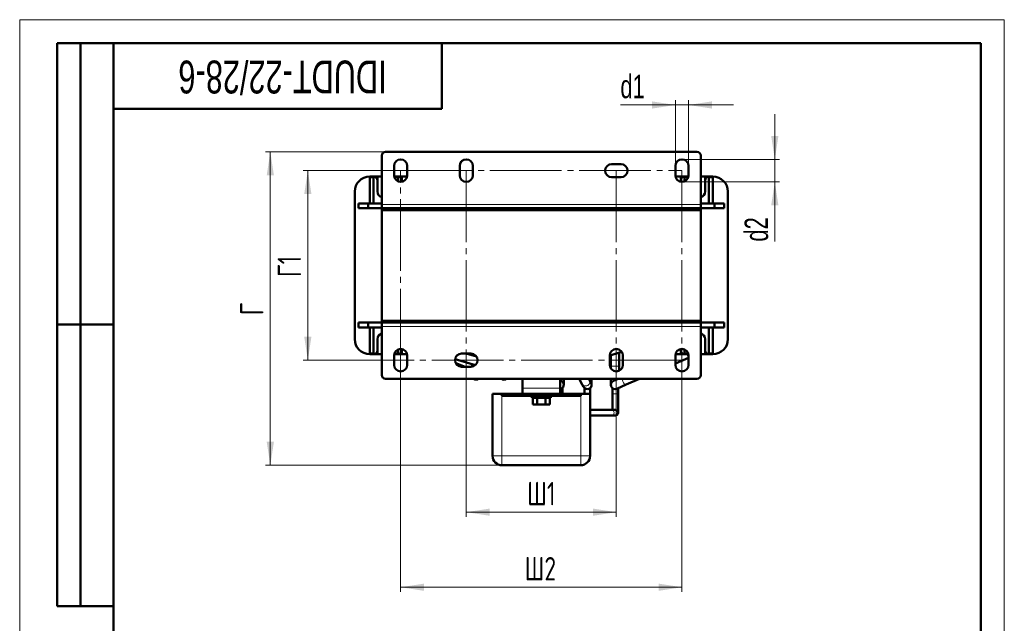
# Model space of a CAD drawing. Header units: millimetres. Extents: x 0 to 525, y 0 to 742.
# Tile 4 of 4: x 0 to 525, y 421 to 742. Entities that reach past the tile are written whole.
import ezdxf

# ---------------------------------------------------------------- set-up
doc = ezdxf.new("R2010")
doc.units = ezdxf.units.MM
doc.header["$LTSCALE"] = 2.5
doc.linetypes.add('SLD-Осевая', pattern=[19.05, 15.24, -1.27, 1.27, -1.27])
doc.linetypes.add('SLD-Сплошная', pattern=[0])
doc.styles.add('SLDTEXTSTYLE0', font='TXT', dxfattribs={"width": 0.7, "bigfont": 'bigfont'})
doc.styles.add('SLDTEXTSTYLE1', font='TXT', dxfattribs={"width": 0.7})
doc.dimstyles.new('SLDDIMSTYLE0', dxfattribs={"dimtxt": 12.5, "dimasz": 12.5, "dimexe": 0, "dimexo": 0.0625, "dimgap": 3.125, "dimtad": 2, "dimdec": 1, "dimrnd": 1e-09, "dimzin": 12, "dimdsep": 46, "dimtxsty": 'SLDTEXTSTYLE1', "dimsah": 1, "dimcen": 0.09, "dimadec": 0, "dimazin": 3, "dimtfac": 1, "dimtdec": 3, "dimtofl": 0, "dimtmove": 0, "dimatfit": 3, "dimfxl": 1, "dimfrac": 2, "dimtolj": 1, "dimtzin": 12, "dimarcsym": 0})
doc.dimstyles.new('SLDDIMSTYLE1', dxfattribs={"dimtxt": 12.5, "dimasz": 12.5, "dimexe": 0, "dimexo": 0.0625, "dimgap": 3.125, "dimtad": 2, "dimdec": 1, "dimrnd": 1e-09, "dimzin": 12, "dimdsep": 46, "dimtxsty": 'SLDTEXTSTYLE1', "dimsah": 1, "dimcen": 0.09, "dimadec": 0, "dimazin": 3, "dimtfac": 1, "dimtdec": 3, "dimtmove": 0, "dimatfit": 0, "dimfxl": 1, "dimfrac": 2, "dimtolj": 1, "dimtzin": 12, "dimarcsym": 0})

# ---------------------------------------------------------------- blocks, each defined once
blk = doc.blocks.new('_D_2')
at = {"color": 7, "linetype": 'SLD-Сплошная', "lineweight": 0}
for p, q in [((203.11, 662.06), (151.13, 662.06)), ((153.63, 561.06), (153.63, 662.06)), ((203.11, 561.06), (151.13, 561.06))]:
    blk.add_line(p, q, dxfattribs=at)
at = {"color": 7, "linetype": 'SLD-Сплошная', "lineweight": 18}
for points in [[(153.63, 662.06), (151.71, 649.56), (155.56, 649.56)], [(153.63, 561.06), (155.56, 573.56), (151.71, 573.56)]]:
    blk.add_solid(points, dxfattribs=at)
at = {"color": 7, "linetype": 'SLD-Сплошная', "lineweight": 18, "insert": (137.52, 605.34), "char_height": 12.5, "attachment_point": 1, "rotation": 90, "style": 'SLDTEXTSTYLE0'}
blk.add_mtext('Г1', dxfattribs=at)
blk = doc.blocks.new('_D_3')
at = {"color": 7, "linetype": 'SLD-Сплошная', "lineweight": 0}
for p, q in [((203.13, 561.03), (203.13, 437.56)), ((353.13, 561.03), (353.13, 437.56)), ((203.13, 440.06), (353.13, 440.06))]:
    blk.add_line(p, q, dxfattribs=at)
at = {"color": 7, "linetype": 'SLD-Сплошная', "lineweight": 18}
for points in [[(203.13, 440.06), (215.63, 438.13), (215.63, 441.98)], [(353.13, 440.06), (340.63, 441.98), (340.63, 438.13)]]:
    blk.add_solid(points, dxfattribs=at)
at = {"color": 7, "linetype": 'SLD-Сплошная', "lineweight": 18, "insert": (269.24, 456.17), "char_height": 12.5, "attachment_point": 1, "style": 'SLDTEXTSTYLE0'}
blk.add_mtext('Ш2', dxfattribs=at)
blk = doc.blocks.new('_D_4')
at = {"color": 7, "linetype": 'SLD-Сплошная', "lineweight": 0}
for p, q in [((238.13, 561.03), (238.13, 477.56)), ((318.13, 561.03), (318.13, 477.56)), ((238.13, 480.06), (318.13, 480.06))]:
    blk.add_line(p, q, dxfattribs=at)
at = {"color": 7, "linetype": 'SLD-Сплошная', "lineweight": 18}
for points in [[(238.13, 480.06), (250.63, 478.13), (250.63, 481.98)], [(318.13, 480.06), (305.63, 481.98), (305.63, 478.13)]]:
    blk.add_solid(points, dxfattribs=at)
at = {"color": 7, "linetype": 'SLD-Сплошная', "lineweight": 18, "insert": (270.58, 496.17), "char_height": 12.5, "attachment_point": 1, "style": 'SLDTEXTSTYLE0'}
blk.add_mtext('Ш1', dxfattribs=at)
blk = doc.blocks.new('_D_5')
at = {"color": 7, "linetype": 'SLD-Сплошная', "lineweight": 0}
for p, q in [((195.11, 672.06), (131.13, 672.06)), ((133.63, 505.06), (133.63, 672.06)), ((257.11, 505.06), (131.13, 505.06))]:
    blk.add_line(p, q, dxfattribs=at)
at = {"color": 7, "linetype": 'SLD-Сплошная', "lineweight": 18}
for points in [[(133.63, 672.06), (131.71, 659.56), (135.56, 659.56)], [(133.63, 505.06), (135.56, 517.56), (131.71, 517.56)]]:
    blk.add_solid(points, dxfattribs=at)
at = {"color": 7, "linetype": 'SLD-Сплошная', "lineweight": 18, "insert": (117.52, 585.01), "char_height": 12.5, "attachment_point": 1, "rotation": 90, "style": 'SLDTEXTSTYLE0'}
blk.add_mtext('Г', dxfattribs=at)
blk = doc.blocks.new('_D_6')
at = {"color": 7, "linetype": 'SLD-Сплошная', "lineweight": 0}
for p, q in [((349.63, 664.58), (349.63, 699.56)), ((356.63, 664.58), (356.63, 699.56)), ((349.63, 697.06), (320.29, 697.06)), ((349.63, 697.06), (356.63, 697.06)), ((356.63, 697.06), (380.67, 697.06))]:
    blk.add_line(p, q, dxfattribs=at)
at = {"color": 7, "linetype": 'SLD-Сплошная', "lineweight": 18}
for points in [[(349.63, 697.06), (337.13, 698.98), (337.13, 695.13)], [(356.63, 697.06), (369.13, 695.13), (369.13, 698.98)]]:
    blk.add_solid(points, dxfattribs=at)
at = {"color": 7, "linetype": 'SLD-Сплошная', "lineweight": 18, "insert": (320.29, 713.17), "char_height": 12.5, "attachment_point": 1, "style": 'SLDTEXTSTYLE1'}
blk.add_mtext('d1', dxfattribs=at)
blk = doc.blocks.new('_D_7')
at = {"color": 7, "linetype": 'SLD-Сплошная', "lineweight": 0}
for p, q in [((402.63, 668.06), (402.63, 692.1)), ((353.16, 668.06), (405.13, 668.06)), ((402.63, 668.06), (402.63, 656.06)), ((353.16, 656.06), (405.13, 656.06)), ((402.63, 656.06), (402.63, 624.24))]:
    blk.add_line(p, q, dxfattribs=at)
at = {"color": 7, "linetype": 'SLD-Сплошная', "lineweight": 18}
for points in [[(402.63, 668.06), (404.56, 680.56), (400.71, 680.56)], [(402.63, 656.06), (400.71, 643.56), (404.56, 643.56)]]:
    blk.add_solid(points, dxfattribs=at)
at = {"color": 7, "linetype": 'SLD-Сплошная', "lineweight": 18, "insert": (386.52, 624.24), "char_height": 12.5, "attachment_point": 1, "rotation": 90, "style": 'SLDTEXTSTYLE1'}
blk.add_mtext('d2', dxfattribs=at)

msp = doc.modelspace()

# ---------------------------------------------------------------- linework, layer by layer
at = {"color": 7, "linetype": 'SLD-Сплошная', "lineweight": 18}
for p, q in [((0, 742.5), (525, 742.5)), ((0, 742.5), (0, 0)), ((525, 742.5), (525, 0))]:
    msp.add_line(p, q, dxfattribs=at)
at = {"color": 7, "linetype": 'SLD-Сплошная', "lineweight": 50}
for p, q in [((20, 430), (20, 730)), ((50, 730), (20, 730)), ((20, 430), (20, 730)), ((32.5, 430), (32.5, 730)), ((32.5, 430), (32.5, 730)), ((50, 730), (50, 12.5)), ((512.5, 730), (50, 730)), ((50, 730), (50, 12.5)), ((225, 695), (225, 730)), ((512.5, 12.5), (512.5, 730)), ((50, 695), (225, 695)), ((195.13, 672.06), (361.13, 672.06)), ((193.13, 644.06), (193.13, 670.06)), ((363.13, 670.06), (363.13, 644.06)), ((199.63, 664.56), (199.63, 659.56)), ((206.63, 659.56), (206.63, 664.56)), ((234.63, 664.56), (234.63, 659.56)), ((241.63, 659.56), (241.63, 664.56)), ((320.63, 665.56), (315.63, 665.56)), ((349.63, 664.56), (349.63, 659.56)), ((356.63, 659.56), (356.63, 664.56)), ((186.63, 658.86), (188.73, 658.86)), ((186.73, 644.56), (186.73, 658.56)), ((186.73, 658.56), (188.73, 658.56)), ((188.73, 658.56), (188.73, 644.56)), ((188.88, 658.91), (190.73, 658.91)), ((190.73, 658.91), (190.73, 656.86)), ((190.73, 658.91), (193.13, 658.91)), ((190.73, 656.86), (190.73, 650.86)), ((199.69, 658.91), (203.73, 658.91)), ((199.73, 658.86), (201.73, 658.86)), ((201.73, 658.56), (199.78, 658.56)), ((201.73, 656.35), (201.73, 658.56)), ((203.73, 658.91), (203.73, 656.86)), ((203.73, 658.91), (206.57, 658.91)), ((203.73, 656.86), (203.73, 656.11)), ((315.63, 658.56), (320.63, 658.56)), ((349.69, 658.91), (352.53, 658.91)), ((352.53, 658.91), (356.57, 658.91)), ((352.53, 656.86), (352.53, 658.91)), ((352.53, 656.11), (352.53, 656.86)), ((354.53, 658.86), (356.53, 658.86)), ((354.53, 658.56), (354.53, 656.35)), ((356.49, 658.56), (354.53, 658.56)), ((363.13, 658.91), (365.53, 658.91)), ((365.53, 658.91), (367.38, 658.91)), ((365.53, 656.86), (365.53, 658.91)), ((365.53, 650.86), (365.53, 656.86)), ((367.53, 658.86), (369.63, 658.86)), ((367.53, 658.56), (367.53, 644.56)), ((369.53, 658.56), (367.53, 658.56)), ((369.53, 644.56), (369.53, 658.56)), ((178.63, 650.86), (178.63, 572.26)), ((377.63, 650.86), (377.63, 572.26)), ((180.63, 642.06), (180.63, 644.56)), ((180.63, 644.56), (185.83, 644.56)), ((185.83, 642.06), (180.63, 642.06)), ((185.83, 644.56), (185.83, 642.06)), ((185.83, 644.56), (193.13, 644.56)), ((193.13, 642.06), (185.83, 642.06)), ((193.13, 644.06), (193.13, 642.06)), ((193.13, 642.06), (363.13, 642.06)), ((193.13, 642.06), (223.13, 642.06)), ((193.13, 641.06), (193.13, 642.06)), ((223.13, 641.06), (193.13, 641.06)), ((193.13, 641.06), (363.13, 641.06)), ((193.13, 582.06), (193.13, 641.06)), ((223.13, 642.06), (223.13, 641.06)), ((237.63, 642.06), (237.63, 641.06)), ((248.63, 642.06), (248.63, 641.06)), ((263.13, 642.06), (293.13, 642.06)), ((263.13, 641.06), (263.13, 642.06)), ((293.13, 641.06), (263.13, 641.06)), ((293.13, 642.06), (293.13, 641.06)), ((307.63, 642.06), (307.63, 641.06)), ((318.63, 642.06), (318.63, 641.06)), ((333.13, 642.06), (363.13, 642.06)), ((333.13, 641.06), (333.13, 642.06)), ((363.13, 641.06), (333.13, 641.06)), ((363.13, 644.56), (370.44, 644.56)), ((363.13, 642.06), (363.13, 644.06)), ((370.44, 642.06), (363.13, 642.06)), ((363.13, 642.06), (363.13, 641.06)), ((363.13, 641.06), (363.13, 582.06)), ((370.44, 644.56), (375.63, 644.56)), ((370.44, 642.06), (370.44, 644.56)), ((375.63, 642.06), (370.44, 642.06)), ((375.63, 644.56), (375.63, 642.06)), ((20, 580), (50, 580)), ((50, 580), (20, 580)), ((180.63, 581.06), (180.63, 578.56)), ((180.63, 581.06), (185.83, 581.06)), ((180.63, 578.56), (185.83, 578.56)), ((185.83, 578.56), (185.83, 581.06)), ((185.83, 581.06), (193.13, 581.06)), ((185.83, 578.56), (193.13, 578.56)), ((186.73, 564.56), (186.73, 578.56)), ((188.73, 578.56), (188.73, 564.56)), ((193.13, 581.06), (193.13, 582.06)), ((193.13, 582.06), (223.13, 582.06)), ((363.13, 582.06), (193.13, 582.06)), ((363.13, 581.06), (193.13, 581.06)), ((193.13, 579.06), (193.13, 581.06)), ((223.13, 581.06), (193.13, 581.06)), ((193.13, 553.06), (193.13, 579.06)), ((223.13, 582.06), (223.13, 581.06)), ((237.63, 582.06), (237.63, 581.06)), ((241.21, 582.06), (241.21, 581.06)), ((245.71, 581.06), (245.71, 582.06)), ((248.63, 582.06), (248.63, 581.06)), ((263.13, 581.06), (263.13, 582.06)), ((263.13, 582.06), (293.13, 582.06)), ((293.13, 581.06), (263.13, 581.06)), ((293.13, 582.06), (293.13, 581.06)), ((307.63, 582.06), (307.63, 581.06)), ((315.21, 582.06), (315.21, 581.06)), ((318.63, 582.06), (318.63, 581.06)), ((333.13, 582.06), (363.13, 582.06)), ((333.13, 581.06), (333.13, 582.06)), ((363.13, 581.06), (333.13, 581.06)), ((363.13, 582.06), (363.13, 581.06)), ((363.13, 581.06), (370.44, 581.06)), ((363.13, 579.06), (363.13, 581.06)), ((363.13, 553.06), (363.13, 579.06)), ((363.13, 578.56), (370.44, 578.56)), ((367.53, 578.56), (367.53, 564.56)), ((369.53, 564.56), (369.53, 578.56)), ((370.44, 581.06), (370.44, 578.56)), ((370.44, 581.06), (375.63, 581.06)), ((370.44, 578.56), (375.63, 578.56)), ((375.63, 578.56), (375.63, 581.06)), ((190.73, 572.26), (190.73, 566.26)), ((365.53, 566.26), (365.53, 572.26)), ((203.73, 567.01), (203.73, 566.26)), ((352.53, 566.26), (352.53, 567.01)), ((188.73, 564.26), (186.63, 564.26)), ((188.73, 564.56), (186.73, 564.56)), ((190.73, 564.21), (188.88, 564.21)), ((190.73, 566.26), (190.73, 564.21)), ((193.13, 564.21), (190.73, 564.21)), ((199.63, 558.56), (199.63, 563.56)), ((203.73, 564.21), (199.69, 564.21)), ((201.73, 564.26), (199.73, 564.26)), ((199.78, 564.56), (201.73, 564.56)), ((201.73, 564.56), (201.73, 566.77)), ((203.73, 566.26), (203.73, 564.21)), ((206.57, 564.21), (203.73, 564.21)), ((206.63, 563.56), (206.63, 558.56)), ((235.63, 564.56), (240.63, 564.56)), ((243.56, 562.98), (238.07, 564.56)), ((241.21, 564.51), (241.21, 563.66)), ((314.63, 563.58), (320.99, 565.57)), ((314.63, 558.56), (314.63, 563.56)), ((315.21, 563.76), (315.21, 557.92)), ((319.71, 557.92), (319.71, 565.17)), ((321.63, 563.56), (321.63, 558.56)), ((349.63, 558.56), (349.63, 563.56)), ((349.63, 559.28), (356.63, 562.29)), ((349.7, 564.21), (349.69, 564.21)), ((352.53, 564.21), (349.69, 564.21)), ((352.53, 564.21), (352.53, 566.26)), ((356.57, 564.21), (352.53, 564.21)), ((354.53, 566.77), (354.53, 564.56)), ((354.53, 564.56), (356.49, 564.56)), ((356.53, 564.26), (354.53, 564.26)), ((356.63, 563.56), (356.63, 558.56)), ((365.53, 564.21), (363.13, 564.21)), ((365.53, 564.21), (365.53, 566.26)), ((367.38, 564.21), (365.53, 564.21)), ((367.53, 564.56), (369.53, 564.56)), ((369.63, 564.26), (367.53, 564.26)), ((232.17, 561.57), (242.98, 558.46)), ((237.53, 557.59), (232.49, 559.51)), ((240.63, 557.56), (235.63, 557.56)), ((241.21, 558.97), (241.21, 557.61)), ((315.21, 557.92), (315.21, 556.64)), ((319.71, 555.43), (319.71, 557.92)), ((195.13, 551.06), (361.13, 551.06)), ((242.02, 551.06), (242.65, 550.81)), ((268.13, 551.06), (268.13, 546.06)), ((268.13, 543.06), (268.13, 546.06)), ((288.13, 546.06), (288.13, 551.06)), ((288.48, 550.08), (288.13, 550.18)), ((288.13, 546.06), (288.13, 543.06)), ((289.43, 543.06), (289.43, 546.31)), ((290.11, 547.92), (290.11, 551.06)), ((298.25, 551.06), (299.91, 548.18)), ((299.91, 548.18), (300.71, 546.79)), ((301.23, 546.17), (301.23, 543.06)), ((303.81, 550.42), (303.44, 551.06)), ((304.61, 549.04), (303.81, 550.42)), ((304.23, 543.06), (304.23, 546.31)), ((304.91, 547.92), (304.91, 551.06)), ((315.21, 551.06), (315.21, 547.92)), ((316.03, 546.17), (316.03, 543.06)), ((319.07, 551.06), (316.57, 549.98)), ((318.34, 545.85), (323.44, 548.03)), ((319.03, 543.06), (319.03, 546.31)), ((323.44, 548.03), (330.48, 551.06)), ((252.13, 543.06), (252.13, 510.06)), ((252.13, 543.06), (257.13, 543.06)), ((257.13, 542.06), (257.13, 543.06)), ((257.13, 543.06), (268.13, 543.06)), ((275.21, 542.06), (257.13, 542.06)), ((268.13, 543.06), (288.13, 543.06)), ((273.13, 542.06), (273.13, 541.06)), ((283.13, 541.06), (273.13, 541.06)), ((273.56, 541.06), (273.56, 537.46)), ((281.06, 542.06), (275.21, 542.06)), ((275.85, 541.06), (275.85, 537.46)), ((280.42, 541.06), (280.42, 537.46)), ((299.13, 542.06), (281.06, 542.06)), ((282.7, 541.06), (282.7, 537.46)), ((283.13, 541.06), (283.13, 542.06)), ((288.13, 543.06), (299.13, 543.06)), ((299.13, 543.06), (299.13, 542.06)), ((299.13, 543.06), (304.13, 543.06)), ((304.13, 510.06), (304.13, 543.06)), ((304.23, 534.56), (304.23, 543.06)), ((316.03, 543.06), (316.03, 534.56)), ((319.03, 533.06), (319.03, 543.06)), ((275.85, 537.46), (273.56, 537.46)), ((280.42, 537.46), (275.85, 537.46)), ((282.7, 537.46), (280.42, 537.46)), ((315.69, 534.56), (304.13, 534.56)), ((304.13, 531.56), (315.69, 531.56)), ((317.53, 534.56), (315.69, 534.56)), ((315.69, 531.56), (317.53, 531.56)), ((257.13, 505.06), (299.13, 505.06)), ((20, 430), (50, 430))]:
    msp.add_line(p, q, dxfattribs=at)
at = {"color": 7, "linetype": 'SLD-Осевая', "lineweight": 18}
for p, q in [((203.13, 662.06), (353.13, 662.06)), ((203.13, 561.06), (203.13, 662.06)), ((238.13, 662.06), (238.13, 561.06)), ((318.13, 662.06), (318.13, 561.06)), ((353.13, 662.06), (353.13, 561.06)), ((353.13, 561.06), (203.13, 561.06))]:
    msp.add_line(p, q, dxfattribs=at)
at = {"color": 8, "linetype": 'SLD-Сплошная', "lineweight": 18}
for p, q in [((363.13, 644.06), (193.13, 644.06)), ((193.13, 579.06), (363.13, 579.06)), ((237.59, 557.56), (237.53, 557.59)), ((315.21, 557.92), (319.71, 557.92)), ((288.13, 546.06), (268.13, 546.06)), ((257.13, 510.06), (257.13, 542.06)), ((275.61, 543.06), (275.61, 542.06)), ((280.65, 542.06), (280.65, 543.06)), ((299.13, 542.06), (299.13, 510.06)), ((304.23, 543.06), (304.13, 543.06)), ((319.03, 543.06), (316.03, 543.06)), ((252.13, 510.06), (257.13, 510.06)), ((299.13, 510.06), (257.13, 510.06)), ((257.13, 505.06), (257.13, 510.06)), ((299.13, 510.06), (304.13, 510.06)), ((299.13, 510.06), (299.13, 505.06))]:
    msp.add_line(p, q, dxfattribs=at)
at = {"color": 7, "linetype": 'SLD-Сплошная', "lineweight": 50, "flags": 128}
for points in [[(258.26, 550.67), (257.4, 550.84), (256.99, 551.06)], [(259.53, 551.06), (259.12, 550.84), (258.26, 550.67)]]:
    msp.add_lwpolyline(points, dxfattribs=at)
at = {"color": 8, "linetype": 'SLD-Сплошная', "lineweight": 18, "flags": 128}
for points in [[(321.63, 549.71), (321.36, 550.53), (321.27, 551.06)], [(323.44, 548.03), (323.01, 548.04), (322.52, 548.36), (322.04, 548.94), (321.63, 549.71)], [(315.69, 531.56), (316.16, 531.67), (316.56, 532), (316.83, 532.48), (316.92, 533.06), (316.83, 533.63), (316.56, 534.12), (316.16, 534.44), (315.69, 534.56)]]:
    msp.add_lwpolyline(points, dxfattribs=at)
at = {"color": 7, "linetype": 'SLD-Сплошная', "lineweight": 50}
for centre, radius, start, end in [((195.13, 670.06), 2, 90, 180), ((361.13, 670.06), 2, 360, 90), ((203.13, 664.56), 3.5, 0, 180), ((238.13, 664.56), 3.5, 0, 180), ((353.13, 664.56), 3.5, 360, 180), ((315.63, 662.06), 3.5, 90, 270), ((320.63, 662.06), 3.5, 270, 90), ((186.63, 650.86), 8, 90, 180), ((188.88, 648.91), 10, 90, 95.732), ((188.73, 656.86), 2, 0, 90), ((203.13, 659.56), 3.5, 180, 0), ((201.73, 656.86), 2, 0, 90), ((238.13, 659.56), 3.5, 180, 0), ((353.13, 659.56), 3.5, 180, 360), ((354.53, 656.86), 2, 90, 180), ((367.53, 656.86), 2, 90, 180), ((367.38, 648.91), 10, 84.268, 90), ((369.63, 650.86), 8, 0, 90), ((193.73, 650.86), 3, 180, 258.463), ((362.53, 650.86), 3, 281.537, 0), ((186.63, 572.26), 8, 180, 270), ((193.73, 572.26), 3, 101.537, 180), ((362.53, 572.26), 3, 0, 78.463), ((369.63, 572.26), 8, 270, 0), ((203.13, 563.56), 3.5, 0, 180), ((318.13, 563.56), 3.5, 0, 180), ((353.13, 563.56), 3.5, 0, 180), ((188.88, 574.21), 10, 264.268, 270), ((188.73, 566.26), 2, 270, 0), ((201.73, 566.26), 2, 270, 0), ((235.63, 561.06), 3.5, 90, 270), ((240.63, 561.06), 3.5, 270, 90), ((354.53, 566.26), 2, 180, 270), ((367.53, 566.26), 2, 180, 270), ((367.38, 574.21), 10, 270, 275.732), ((203.13, 558.56), 3.5, 180, 0), ((318.13, 558.56), 3.5, 180, 0), ((353.13, 558.56), 3.5, 180, 0), ((195.13, 553.06), 2, 180, 270), ((361.13, 553.06), 2, 270, 360), ((243.46, 552.92), 2.25, 249.0977, 304.325), ((287.86, 547.92), 2.25, 277.0242, 343.9746), ((287.86, 547.92), 2.25, 343.9746, 73.9746), ((302.66, 547.92), 2.25, 209.9555, 299.9555), ((302.66, 547.92), 2.25, 299.9555, 29.9555), ((317.46, 547.92), 2.25, 113.2376, 293.2376), ((317.53, 533.06), 1.5, 0, 90), ((317.53, 533.06), 1.5, 270, 0), ((257.13, 510.06), 5, 180, 270), ((299.13, 510.06), 5, 270, 360)]:
    msp.add_arc(centre, radius, start, end, dxfattribs=at)
at = {"color": 8, "linetype": 'SLD-Сплошная', "lineweight": 18}
for centre, radius, start, end in [((359.32, 565.78), 3.9, 203.7312, 226.4034), ((301.5, 549.19), 1.89, 212.4559, 280.8906), ((301.78, 549.54), 2.21, 272.0576, 23.4081)]:
    msp.add_arc(centre, radius, start, end, dxfattribs=at)

# ---------------------------------------------------------------- texts
at = {"color": 7, "linetype": 'Continuous', "lineweight": 0, "insert": (140.15, 703.21), "char_height": 17.5, "attachment_point": 2, "rotation": 180, "style": 'SLDTEXTSTYLE1'}
msp.add_mtext('IDUDT-22/28-6', dxfattribs=at)

# ---------------------------------------------------------------- dimensions: what is measured, and where the dimension line sits
at = {"color": 7, "linetype": 'SLD-Сплошная', "lineweight": 18}
for base, p1, p2, text, dimstyle, picture, middle in [((356.63, 697.06), (349.63, 664.56), (356.63, 664.56), 'd1', 'SLDDIMSTYLE1', '_D_6', (326.51, 697.06)), ((353.13, 440.06), (203.13, 561.06), (353.13, 561.06), 'Ш2', 'SLDDIMSTYLE0', '_D_3', (278.13, 440.06)), ((318.13, 480.06), (238.13, 561.06), (318.13, 561.06), 'Ш1', 'SLDDIMSTYLE0', '_D_4', (278.13, 480.06))]:
    dim = msp.add_linear_dim(base=base, p1=p1, p2=p2, text=text, dimstyle=dimstyle, dxfattribs=at)
    dim.commit()
    dim.dimension.update_dxf_attribs({"geometry": picture, "text_midpoint": middle, "dimtype": 160})
for base, p1, p2, text, dimstyle, picture, middle in [((402.63, 656.06), (353.13, 668.06), (353.13, 656.06), 'd2', 'SLDDIMSTYLE1', '_D_7', (402.63, 631.79)), ((133.63, 672.06), (257.13, 505.06), (195.13, 672.06), 'Г', 'SLDDIMSTYLE0', '_D_5', (133.63, 588.56)), ((153.63, 662.06), (203.13, 561.06), (203.13, 662.06), 'Г1', 'SLDDIMSTYLE0', '_D_2', (153.63, 611.56))]:
    dim = msp.add_linear_dim(base=base, p1=p1, p2=p2, angle=90, text=text, dimstyle=dimstyle, dxfattribs=at)
    dim.commit()
    dim.dimension.update_dxf_attribs({"geometry": picture, "text_midpoint": middle, "dimtype": 160})

doc.saveas('drawing.dxf')
